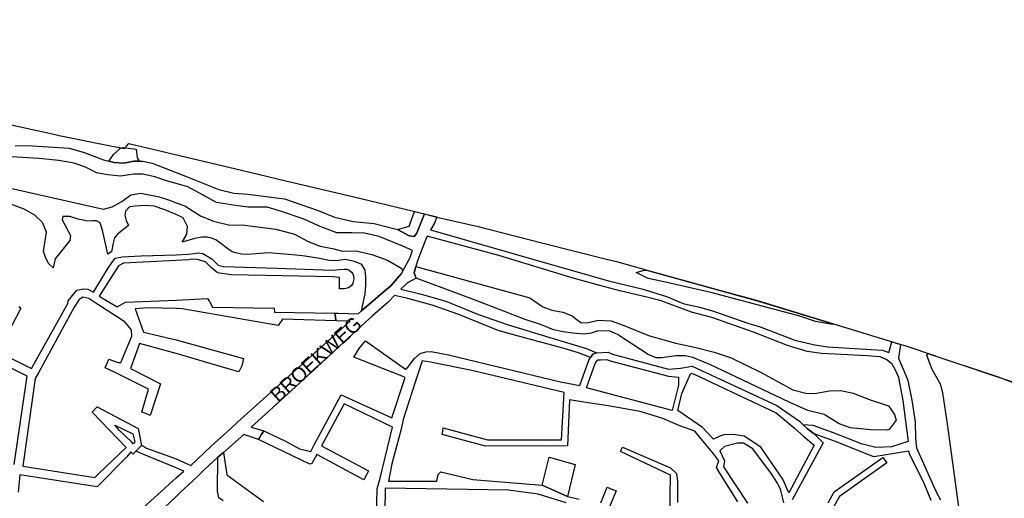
# Model space of a CAD drawing. Header units: metres. Extents: x 89872 to 99175, y 455036 to 468911.
# Tile 140 of 196: x 94893 to 95569, y 466317 to 466645. Entities that reach past the tile are written whole.
import ezdxf
from ezdxf.enums import TextEntityAlignment as Align

# ---------------------------------------------------------------- set-up
doc = ezdxf.new("R2010")
doc.units = ezdxf.units.M
doc.layers.add('Gemeentegrenzen', color=7, linetype='KG-GEMEENTE')
doc.layers.add('Straatnamen', color=7, linetype='Continuous')
doc.layers.add('Waterdeel', color=7, linetype='Continuous', true_color=0x00aaff)
doc.layers.add('Wegdeel', color=7, linetype='Continuous', true_color=0x9a9a9a)
doc.linetypes.add('KG-GEMEENTE', pattern='A,1,-2.25,[5,NLCS.SHX,S=1,R=0,X=0,Y=0],-2.25', length=5.5)

msp = doc.modelspace()

# ---------------------------------------------------------------- linework, layer by layer
at = {"layer": 'Gemeentegrenzen', "flags": 128}
msp.add_lwpolyline([(91985.81, 461811.85), (91972.57, 462039.53), (91971.6, 462056.3), (91967.49, 462128.63), (91962.83, 462210.97), (91960.34, 462254.93), (91958.38, 462287.72), (91957.54, 462303.5), (91953.25, 462376.82), (91949.07, 462450.57), (91945.57, 462510.65), (91945.53, 462511.41), (91944.05, 462536.8), (91939.65, 462613.05), (91939.1, 462623.35), (91938.57, 462631.45), (91938.23, 462636.98), (91937.67, 462642.89), (91936.85, 462652.09), (91936.52, 462654.38), (91935.98, 462657.99), (91935.33, 462663.56), (91934.45, 462669.41), (91933.8, 462674.81), (91933.05, 462679.59), (91932.12, 462684.85), (91931.02, 462690.8), (91930.09, 462696.64), (91928.92, 462701.54), (91927.67, 462706.73), (91926.53, 462711.8), (91925.24, 462717.4), (91923.73, 462722.43), (91922.33, 462727.7), (91920.92, 462732.71), (91919.31, 462738.23), (91915.52, 462749.56), (91913.84, 462754.96), (91910.59, 462763.16), (91900, 462756.63), (91894.27, 462753.1), (91893.41, 462752.56), (91893.08, 462752.35), (91884, 462746.62), (91876.06, 462741.71), (91871.9, 462739.14), (91859.4, 462731.41), (91857.07, 462730.38), (91854.17, 462729.67), (91840.7, 462727.72), (91801.69, 462720.65), (91743.12, 462709.89), (91742.28, 462716.24), (91723.98, 462713.51), (91721.47, 462713.14), (91720.03, 462712.92), (91719.53, 462715.26), (91717.01, 462726.9), (91710.31, 462748.15), (91708.08, 462760.41), (91708.41, 462802.88), (91701.05, 462801.8), (91700.15, 462801.67), (91694.18, 462809.59), (91686.69, 462814.41), (91673.3, 462814.88), (91656.6, 462811.35), (91643.73, 462809.01), (91625.38, 462808.56), (91618.79, 462800.58), (91616.38, 462798.02), (91547.8, 462797.16), (91535.89, 462797.01), (91533.97, 462796.98), (91532.91, 462796.98), (91492.23, 462796.74), (91467.4, 462766.42), (91427.24, 462713.3), (91393.47, 462668.65), (91384.92, 462657.34), (91345.12, 462601.61), (91322.75, 462570.28), (91311.3, 462554.1), (91298.16, 462535.1), (91240.59, 462451.23), (91199.39, 462390.97), (91179.79, 462362.29), (91160.33, 462333.57), (91116.85, 462270.02), (91100.95, 462246.71), (91075.23, 462209.11), (91051.88, 462174.92), (91033.16, 462147.46), (91019.52, 462127.52), (90993.15, 462089.17), (90959.24, 462039.53), (90924.92, 461989.3), (90854.66, 461891.45), (90848.48, 461882.28), (90843.78, 461875.03), (90834.61, 461861.6), (90817.06, 461835.96), (90811.97, 461836.6), (90802.84, 461837.74), (90801.07, 461837.96), (90760.92, 461842.97), (90699.32, 461850.65), (90696.92, 461850.95), (90695.83, 461851.08), (90678.28, 461853.27), (90675.91, 461853.57), (90672.92, 461853.94), (90670.47, 461854.25), (90666.84, 461854.7), (90664.35, 461855.01), (90664.01, 461855.05), (90609.06, 461861.91), (90479.28, 461799.79), (90472.29, 461804.82), (90462.06, 461812.15), (90453.36, 461818.46), (90438.82, 461828.9), (90419.02, 461844.35), (90421.38, 461847.24), (90429.77, 461949.31), (90429.54, 461950.1), (90406.8, 462028.72), (90405.32, 462036.59), (90404.76, 462039.53), (90393.73, 462098.21), (90392.3, 462105.79), (90384.04, 462159.12), (90392.42, 462305.56), (90391.99, 462305.98), (90370.47, 462327.07), (90399.99, 462360.63), (90422.7, 462386.62), (90434.72, 462401.41), (90436.55, 462403.6), (90435.45, 462404.75), (90419.84, 462421.08), (90403.64, 462438.52), (90393.79, 462449.24), (90393.71, 462449.33), (90386.15, 462467.2), (90374.47, 462495.6), (90363.46, 462525.49), (90355.96, 462545.83), (90348.73, 462563.94), (90333.81, 462601.31), (90333.12, 462603.04), (90318.97, 462638.48), (90318.87, 462638.7), (90313.58, 462651.96), (90281.92, 462735.54), (90267.14, 462773.68), (90265.29, 462797.2), (90265.01, 462800.73), (90264.77, 462803.83), (90264.66, 462805.22), (90240.77, 462869.48), (90208.47, 462948.15), (90171.15, 463039.41), (90171.1, 463039.53), (90162.16, 463061.39), (90153.37, 463082.88), (90133.53, 463130.56), (90133.48, 463130.7), (90126.29, 463147.97), (90105.85, 463197.09), (90105.84, 463197.12), (90102.3, 463205.62), (90099.75, 463211.73), (90114.01, 463299.45), (90115.39, 463307.17), (90116.59, 463313.87), (90117.35, 463318.08), (90126.99, 463371.94), (90167.36, 463420.21), (90209.48, 463471.04), (90213.6, 463476.02), (90245.14, 463510.53), (90303.59, 463572.17), (90304.37, 463573), (90450.55, 463727.19), (90461.14, 463738.35), (90463.31, 463740.64), (90464.72, 463742.71), (90536.27, 463847.55), (90538.65, 463851.04), (90562.43, 463885.88), (90582.05, 463914.68), (90599.47, 463940.24), (90600.86, 463942.28), (90601.04, 463942.55), (90640.85, 464000.98), (90667.03, 464039.53), (90691.97, 464076.25), (90692.05, 464076.37), (90694.18, 464079.51), (90701.12, 464089.5), (90701.18, 464089.58), (90702.2, 464091.09), (90703.4, 464092.85), (90714.67, 464109.44), (90725.77, 464125.78), (90726.72, 464127.19), (90740.2, 464147.04), (90762.73, 464180.92), (90765.08, 464184.57), (90771, 464193.76), (90771.42, 464193.23), (90806.89, 464250.06), (90799.19, 464267.98), (90793.58, 464280.07), (90804.61, 464284.92), (90803.81, 464286.83), (90821.67, 464318.03), (90833.48, 464340.07), (90842.17, 464363.91), (90849.47, 464388.53), (90850.9, 464396.71), (90858.13, 464437.99), (90858.63, 464440.87), (90862.59, 464497.94), (90866.13, 464525.28), (90871.25, 464551.16), (90878.53, 464576.98), (90885.23, 464600.76), (90894.69, 464624.16), (90916.23, 464670.78), (90923.29, 464685), (90927.38, 464693.22), (90938.43, 464709.97), (90941.09, 464714), (90957.05, 464733.72), (90973.35, 464753.19), (90989.85, 464772.53), (91044.92, 464827.73), (91063.03, 464849.21), (91079.63, 464871.08), (91092.42, 464893.28), (91103.51, 464916.81), (91112.67, 464940.33), (91120.29, 464963.85), (91127, 464987.97), (91139, 465039.53), (91144.01, 465061.06), (91152.55, 465098.5), (91157.84, 465121.7), (91161.11, 465136.01), (91167.76, 465165.19), (91172.72, 465186.93), (91274.16, 465169.82), (91278.87, 465168.92), (91306.94, 465164.19), (91332.25, 465159.92), (91370.23, 465153.71), (91556.5, 465122.29), (91557.9, 465122.05), (91558.32, 465121.98), (91871.9, 465069.08), (91922.03, 465060.62), (92028.58, 465042.86), (92029.05, 465042.78), (92039.59, 465041.01), (92042.01, 465042.88), (92058.73, 465054.97), (92061.16, 465057.23), (92072.53, 465074.55), (92088.56, 465098.55), (92080.97, 465168.59), (92067.81, 465290.11), (92105.28, 465350.83), (92113.42, 465364.09), (92113.85, 465364.8), (92156.87, 465434.93), (92230.87, 465530.04), (92308.96, 465565.35), (92325.03, 465572.62), (92358.36, 465534.34), (92375.52, 465545.73), (92376.91, 465547.36), (92384.66, 465556.46), (92397.29, 465571.45), (92416.04, 465593.91), (92432.88, 465613.69), (92464.88, 465651.21), (92497.86, 465688.87), (92505.83, 465697.44), (92511.57, 465704.12), (92521.66, 465716.37), (92529.98, 465726.8), (92537.61, 465736.36), (92552.63, 465755.02), (92556.4, 465759.68), (92562.83, 465767.63), (92569.99, 465776.31), (92574, 465780.59), (92577.23, 465784.05), (92588.96, 465795.43), (92608.34, 465813.96), (92622.92, 465827.43), (92631.95, 465835.5), (92640.36, 465842.9), (92646.72, 465848.4), (92649.67, 465851.09), (92655.38, 465856.57), (92659.68, 465860.77), (92669.91, 465871.24), (92675.75, 465876.86), (92679.79, 465880.73), (92688.17, 465888.52), (92695.01, 465895.69), (92697.26, 465898.27), (92704.75, 465907.62), (92710.44, 465915.75), (92715.48, 465923.91), (92725.57, 465940.5), (92746.28, 465971.18), (92753.8, 465982.23), (92759.43, 465990.23), (92765.7, 465998.94), (92769.21, 466003.16), (92773.77, 466008.49), (92780.83, 466016.17), (92794.83, 466030.97), (92802.6, 466039.51), (92802.62, 466039.53), (92809.88, 466047.53), (92816.37, 466054.82), (92821.82, 466061.33), (92828.63, 466069.34), (92835.92, 466079.06), (92842.64, 466088.4), (92855.4, 466105.33), (92855.72, 466105.42), (92856.2, 466105.49), (92856.58, 466105.48), (92857, 466105.46), (92857.27, 466105.4), (92857.62, 466105.29), (92857.92, 466105.17), (92858.19, 466105.04), (92858.49, 466104.84), (92859.04, 466104.43), (92861.97, 466101.77), (92865.72, 466098.37), (92920.24, 466048.9), (92924.01, 466045.52), (92930.57, 466039.62), (92998.61, 466101.64), (93005.84, 466108.13), (93007.72, 466106.77), (93009.32, 466105.61), (93030.87, 466090.03), (93065.85, 466064.82), (93100.67, 466039.53), (93102.63, 466038.11), (93109.36, 466033.25), (93110.1, 466034.21), (93306.23, 465895.87), (93359.76, 465857.43), (93435.05, 465802.05), (93442.08, 465801.87), (93443.29, 465801.85), (93453.92, 465801.63), (93457.86, 465939.66), (93469.43, 465939.2), (93472.19, 465939.09), (93475.38, 465938.96), (93481.54, 465938.72), (93483.27, 465938.65), (93484.14, 465938.62), (93485.57, 465938.11), (93486.41, 465937.57), (93494.85, 465922.09), (93504.14, 465904.63), (93508.62, 465897.95), (93513.13, 465894.34), (93520.95, 465889.78), (93530.99, 465883.82), (93532.52, 465882.69), (93535.59, 465878.57), (93538.2, 465872.98), (93542.8, 465865.6), (93545.32, 465862.19), (93550.73, 465857.44), (93558, 465851.82), (93581.85, 465842.2), (93589.8, 465836.36), (93596, 465832.33), (93604.61, 465824.42), (93611.17, 465817.58), (93626.64, 465799), (93639.91, 465783.23), (93651.14, 465769.83), (93670.29, 465745.71), (93684.46, 465727.85), (93694.85, 465714.77), (93712.32, 465692.69), (93728.2, 465671.99), (93747.98, 465645.79), (93761.04, 465629.12), (93766.29, 465628.08), (93771.39, 465626.55), (93776.82, 465625.79), (93788.1, 465624.27), (93792.4, 465621.55), (93838.86, 465642.65), (93852.5, 465660.67), (93871.9, 465686.31), (93875.58, 465691.17), (93878.32, 465694.79), (93890.16, 465710.98), (93902.12, 465728.33), (93905.89, 465733.99), (93919.17, 465753.96), (93935.19, 465778.88), (93943.9, 465792.43), (93948.65, 465800.04), (93970.06, 465836.53), (93970.54, 465837.4), (93971.35, 465838.89), (93989.07, 465871.24), (93993.85, 465879.98), (94010.83, 465914.78), (94036.3, 465967.7), (94036.96, 465969.06), (94053.84, 466007.74), (94056.01, 466013.14), (94057.82, 466017.96), (94065.93, 466039.53), (94071.93, 466055.52), (94073.83, 466060.66), (94078.67, 466074.57), (94085.46, 466094.06), (94093.55, 466118.42), (94094.92, 466122.53), (94102.3, 466146.15), (94103.67, 466150.8), (94110.42, 466174.94), (94113.71, 466186.71), (94121.68, 466216.88), (94125.59, 466232.1), (94127.77, 466240.59), (94137.96, 466288.64), (94144.53, 466331.52), (94144.93, 466334.98), (94145.41, 466339.09), (94145.82, 466342.66), (94151.42, 466390.75), (94153.23, 466390.7), (94157.6, 466460.9), (94159.9, 466526.21), (94159.35, 466560.42), (94158.49, 466578.41), (94170.96, 466578.54), (94209.06, 466578.94), (94214.84, 466579), (94215.89, 466579.01), (94219.52, 466579.05), (94240.71, 466579.18), (94241.51, 466579.18), (94263.35, 466579.32), (94263.77, 466579.32), (94282.32, 466579.43), (94323.27, 466579.65), (94379.32, 466580.31), (94401.36, 466585.53), (94402.65, 466586.01), (94419.81, 466593.87), (94424.57, 466597.31), (94434.77, 466604.54), (94443.71, 466610.91), (94446.73, 466613.07), (94447.21, 466613.41), (94452.88, 466617.46), (94455.64, 466618.85), (94468.76, 466625.48), (94489.19, 466633.87), (94509.41, 466639.35), (94528.78, 466642.95), (94558.66, 466645.13), (94568.59, 466644.46), (94591.46, 466642.45), (94597.53, 466641.07), (94607.95, 466639.18), (94627.5, 466635), (94700, 466615.5), (94735, 466606.5), (94916, 466566.5), (94919.73, 466565.74), (94955, 466558.5), (94960.94, 466557.34), (94964.2, 466556.71), (94965.83, 466558.34), (94967.61, 466560.24), (95049.67, 466540.64), (95076.19, 466534.31), (95121, 466523.72), (95162.95, 466513.62), (95181.07, 466509.25), (95206.54, 466503.31), (95252.02, 466491.75), (95295.53, 466480.7), (95302.45, 466479.13), (95324.97, 466472.76), (95370.65, 466460.17), (95399.23, 466452.31), (95479.68, 466427.72), (95495.6, 466422.85), (95497.02, 466422.44), (95500.31, 466421.48), (95521.54, 466414.36), (95521.72, 466414.3), (95578.37, 466395.31), (95578.38, 466395.16), (95578.82, 466390.43), (95579.2, 466386.47), (95579.25, 466385.66), (95579.74, 466378.15), (95579.76, 466373.01), (95579.77, 466370.42), (95579.73, 466368.56), (95579.7, 466366.73), (95579.55, 466358.34), (95579.25, 466356.16), (95579.19, 466355.76), (95578.88, 466353.52), (95578.85, 466353.31), (95576.38, 466342.92), (95574.98, 466330.93), (95574.45, 466318.83), (95574.73, 466296.11), (95575.17, 466266.8), (95575.16, 466263.45), (95574.33, 466256.64), (95572.45, 466246.32), (95570.27, 466235.69), (95567.02, 466224.62), (95557.98, 466194.3), (95552.98, 466177.27), (95549.34, 466166.34), (95547.1, 466160.72), (95545.34, 466154.12), (95542, 466138.28), (95539.78, 466125.62), (95539.36, 466123.58), (95537.12, 466114.76), (95535.79, 466105.96), (95534.78, 466098.22), (95534.13, 466088.41), (95533.79, 466082.76), (95533.54, 466078.91), (95530.66, 466058.4), (95529.12, 466043.77), (95528.98, 466039.53), (95528.97, 466039.12), (95530.32, 466010.37), (95530.62, 466007.24), (95531.17, 466003.97), (95531.78, 466000.6), (95540.13, 465977.94), (95544.77, 465965.04), (95546.23, 465960.02), (95549.07, 465951.74), (95550.04, 465947.53), (95550.97, 465942.66), (95552.42, 465934.03), (95552.68, 465931.95), (95553.53, 465925.61), (95554.12, 465921.5), (95556.73, 465908.18), (95558.94, 465897.06), (95560.33, 465890.16), (95561.4, 465883.69), (95562.18, 465878.87), (95562.57, 465875.79), (95562.89, 465866.79), (95563.3, 465854.63), (95563.55, 465848.28), (95563.55, 465843.26), (95563.6, 465835.56), (95563.61, 465832.46), (95563.31, 465827.46), (95562.96, 465822.22), (95562.3, 465816.61), (95561.77, 465812.67), (95560.32, 465803.53), (95559.52, 465798.89), (95558.78, 465795.56), (95553.78, 465772.56), (95551.91, 465764.15), (95550.5, 465757.21), (95548.74, 465750.32), (95547.3, 465744.37), (95546.46, 465740.94), (95543.92, 465732.87), (95540.23, 465722.02), (95539.71, 465720.56), (95539.09, 465716.02), (95538.47, 465711.26), (95536.77, 465702.24), (95527.92, 465670.67), (95527.84, 465668.95), (95527.7, 465667.03), (95528.82, 465658.18), (95531.91, 465635.75), (95537.16, 465601.96), (95537.52, 465600), (95537.96, 465597.87), (95540.35, 465589.87), (95543.94, 465578.1), (95546.47, 465570.53), (95553.13, 465554.75), (95567.64, 465520.24), (95573.21, 465505.84), (95574.45, 465501.86), (95575.55, 465498.07), (95576.32, 465494.08), (95576.62, 465490.2), (95576.79, 465485.95), (95576.96, 465481.99), (95576.94, 465478.22), (95576.51, 465474.48), (95576.09, 465472.29), (95575.37, 465469.6), (95574.08, 465465.33), (95572.6, 465461.08), (95571.42, 465458.18), (95570.11, 465455.28), (95568.34, 465451.92), (95565.89, 465448.07), (95565.58, 465447.53), (95562.52, 465440.39), (95559.07, 465433.06), (95540.84, 465399.48), (95523.65, 465368.23), (95516.81, 465356.01), (95511.85, 465347.89), (95492.52, 465317.33), (95486.36, 465307.5), (95480.59, 465297.94), (95479.77, 465296.75), (95477.89, 465294.01), (95477.47, 465293.39), (95474.71, 465289.14), (95468.37, 465278.85), (95458.8, 465263.96), (95447.6, 465249.33), (95444.94, 465246.39), (95423.24, 465225.43), (95398.04, 465200.76), (95373.2, 465175.41), (95363.98, 465165), (95359.15, 465158.83), (95346.67, 465140.48), (95339.62, 465123.09), (95339.26, 465121.58), (95339.18, 465121.24), (95334.55, 465081.47), (95341.66, 465053.51), (95345.02, 465039.53), (95348.03, 465026.98), (95349.31, 465022.05), (95356.2, 465000), (95365.4, 464970.54), (95381.79, 464806.72), (95385.02, 464770.86), (95387.49, 464748.32), (95390.41, 464718.29), (95392.34, 464697.86), (95394.99, 464671.19), (95397.14, 464648.62), (95399.53, 464624.71), (95401.63, 464602.45), (95403.59, 464583.03), (95405.53, 464565.38), (95408.42, 464541.95), (95402.27, 464514.29), (95399.71, 464506.14), (95396, 464495.22), (95392.73, 464487.76), (95388.49, 464478.32), (95384.48, 464470.56), (95376.24, 464454.26), (95370.72, 464442.66), (95365.78, 464430.78), (95358.53, 464412.74), (95352.49, 464396.26), (95346.71, 464379.44), (95342.53, 464364.85), (95337.15, 464344.05), (95332.52, 464321.23), (95329.92, 464306.43), (95328.5, 464296.12), (95326.71, 464282.12), (95326, 464271.02), (95324.59, 464249.71), (95320.1, 464176.63), (95318.9, 464159.43), (95318.29, 464150), (95317.32, 464135.22), (95315.89, 464119.26), (95314.25, 464108.78), (95312.59, 464099.71), (95310.39, 464089.6), (95308.2, 464079.59), (95303.92, 464039.53), (95303.57, 464036.29), (95301.26, 464026.09), (95299.28, 464017.67), (95299.7, 464009.14), (95300.39, 464004.82), (95300.41, 464004.65), (95301.12, 464001.68), (95302.34, 463997.54), (95304.62, 463991.84), (95307.55, 463986.46), (95310.75, 463981.69), (95314.99, 463977.11), (95320.94, 463971.02), (95331.81, 463960.54), (95359.48, 463931.58), (95381.27, 463908.82), (95403.65, 463884.27), (95431.79, 463853.53), (95455.46, 463827.96), (95466.68, 463815.34), (95502.46, 463776.61), (95532.68, 463744.19), (95547.03, 463729.25), (95563.9, 463711.87), (95579.55, 463695.82), (95589.54, 463685.3), (95600.69, 463673.67), (95610.21, 463663.67), (95617.15, 463656.6), (95628.25, 463643.69), (95639.94, 463629.57), (95649.37, 463617.44), (95657.97, 463605.63), (95666.29, 463594.26), (95674.77, 463581.25), (95681.69, 463570.07), (95689.15, 463556.53), (95695.8, 463543.74), (95701.56, 463532.04), (95707.3, 463519.64), (95712.61, 463507.25), (95717.22, 463494.89), (95721.94, 463481.96), (95726.25, 463469.18), (95729.73, 463456.86), (95733.65, 463443.47), (95736.72, 463431.45), (95739.62, 463418.44), (95745.12, 463383.87), (95747.24, 463369.95), (95749.45, 463354.91), (95750.98, 463338.88), (95752.46, 463322.34), (95754.03, 463308.55), (95756.14, 463293.1), (95758.26, 463276.49), (95760.29, 463260.4), (95762.38, 463245.18), (95764.92, 463229.99), (95767.11, 463215.76), (95769.04, 463205.23), (95771.78, 463190.86), (95774.47, 463176.59), (95777.4, 463162.1), (95779.82, 463148.83), (95783.17, 463133.08), (95785.7, 463120.22), (95789.51, 463102.67), (95800.23, 463039.53), (95801.15, 463034.11), (95808.28, 462989.38), (95816.21, 462948.6), (95822.09, 462914.33), (95830.21, 462870.66), (95840.79, 462822.54), (95848.68, 462791.26), (95856.28, 462759.18), (95863, 462728.44), (95868.03, 462705.46), (95871.9, 462690.57), (95880.9, 462655.94), (95891.2, 462609.73), (95902.59, 462560.92), (95903.74, 462555.46), (95913.19, 462510.87), (95919.28, 462490.65), (95920.63, 462486.29), (95909.41, 462481.41), (95909.91, 462479.61), (95909.27, 462479.33), (95905.81, 462477.83), (95905.48, 462478.58), (95900.36, 462476.31), (95871.9, 462463.72), (95867.59, 462461.81), (95857.03, 462457.14), (95848.4, 462453.32), (95846.91, 462452.66), (95834.55, 462447.19), (95826.84, 462443.75), (95826.33, 462443.52), (95823.48, 462442.25), (95819.82, 462440.62), (95806.01, 462434.47), (95783.17, 462424.31), (95760.34, 462414.13), (95714.69, 462393.78), (95690.96, 462383.13), (95662.53, 462370.21), (95633.33, 462356.49), (95602.21, 462341.3), (95578.89, 462329.38), (95575.85, 462327.82), (95554.1, 462316.19), (95541.15, 462309.03), (95526.13, 462300.53), (95513.34, 462293.09), (95496.4, 462282.98), (95481.94, 462274.11), (95466.47, 462264.26), (95454.63, 462256.1), (95434.43, 462241.75), (95416.45, 462228.55), (95394.75, 462212.05), (95389.26, 462207.73), (95370.73, 462193.15), (95368.87, 462191.67), (95369.48, 462190.88), (95369.09, 462190.56), (95368.1, 462191.76), (95366.98, 462190.84), (95366.65, 462191.24), (95365.99, 462192.05), (95347.74, 462177.1), (95335.45, 462166.79), (95305.84, 462140.56), (95277.11, 462113.55), (95261.47, 462100.73), (95241.53, 462081.98), (95228.52, 462069.75), (95221.58, 462063.22), (95203.07, 462043.03), (95199.88, 462039.53), (95175.71, 462013.01), (95154.67, 461988.39), (95142.48, 461973.61), (95126.8, 461954.23), (95111.13, 461934.85), (95101.93, 461923.06), (95084.08, 461899.01), (95065.19, 461871.33), (95044.83, 461840.97), (95034.77, 461826.04), (95016.41, 461798.16), (94997.39, 461770.54), (94998.3, 461770.04), (95003.14, 461767.38), (95034.37, 461750.23), (95077.96, 461726.07), (95081.36, 461723.94), (95167.44, 461678.98), (95166.77, 461678.47), (95161.23, 461673.92), (95169.8, 461669.24), (95169.06, 461668.64), (95163.22, 461663.95), (95152.82, 461655.57), (95147.19, 461650.97), (95131.9, 461638.89), (95115.93, 461626.14), (95101.08, 461614.34), (95100.03, 461613.51), (95084.11, 461600.97), (95069.83, 461589.95), (95056.22, 461579.19), (95049.96, 461574.14), (95034.42, 461561.79), (95023.08, 461553.31), (95017.31, 461548.99), (94998.51, 461534.46), (94992.09, 461528.74), (94984.51, 461522.67), (94965.78, 461505.96), (94939.61, 461483.94), (94919.01, 461467.23), (94897.04, 461449.17), (94873.46, 461429.5), (94856.43, 461415.88), (94838.21, 461401.58), (94815.01, 461383.45), (94795.62, 461367.85), (94790.33, 461363.12), (94770.87, 461346.88), (94754.13, 461331.97), (94722.31, 461304.51), (94682.92, 461272.33), (94656.54, 461251.2), (94640.69, 461238.37), (94616.64, 461218.49), (94589.37, 461197.16), (94574.19, 461185.52), (94552.62, 461168.48), (94547.32, 461164.27), (94518.9, 461141.12), (94505.3, 461130.77), (94495.14, 461123.18), (94480.84, 461111.32), (94472.12, 461103.84), (94456.75, 461090.7), (94443.65, 461079.53), (94438.38, 461074.7), (94435.1, 461071.26), (94432.67, 461068.63), (94426.74, 461061.67), (94423.24, 461058.7), (94418.9, 461055.33), (94410.89, 461051.13), (94406.71, 461048.42), (94404.43, 461046.56), (94395.45, 461039.53), (94390.62, 461035.75), (94363.61, 461014.68), (94333.22, 460990.56), (94311.5, 460973.29), (94296.62, 460961.2), (94279.16, 460946.76), (94256.08, 460927.62), (94237.84, 460912.89), (94228.8, 460905.45), (94208.07, 460887.46), (94191.68, 460873.78), (94173.6, 460858.78), (94158.61, 460846.77), (94141.13, 460832.84), (94123.98, 460819.3), (94110.48, 460808.98), (94093.38, 460795.66), (94085.02, 460788.88), (94076.97, 460782.08), (94064.25, 460771.51), (94048.28, 460757.82), (94033.55, 460746.49), (94016.61, 460733.42), (93999.95, 460719.99), (93973.59, 460699.28), (93972.51, 460698.4), (93969.13, 460695.67), (93969.06, 460695.62), (93936.44, 460669.08), (93937.4, 460667.46), (93881.86, 460622.62), (93877.48, 460619.09), (93871.9, 460614.58), (93849.36, 460596.39), (93844.03, 460592.08), (93822.59, 460574.78), (93822, 460574.28), (93780.04, 460537.93), (93773.53, 460532.43), (93747.56, 460509.6), (93701.46, 460469.06), (93661.61, 460434.02), (93557.94, 460380.06), (93475.78, 460337.73), (93428.58, 460312.93), (93393.7, 460292.89), (93386.88, 460286.74), (93366.1, 460267.64), (93329.61, 460233.85), (93295.16, 460201.73), (93249.43, 460159.19), (93201.19, 460114.23), (93156.33, 460072.2), (93121.09, 460039.53), (93110.85, 460030.04), (93077.29, 459999.15), (93042.01, 459967.24), (93015.14, 459942.77), (93012.55, 459940.42), (92988.16, 459918.01), (92963.08, 459895.19), (92946.15, 459881.13), (92782.13, 459730.55), (92702.35, 459657.95), (92657.84, 459618.97), (92635.21, 459597.77), (92385.94, 459364.34), (92380.03, 459374.16), (92339.89, 459440.92), (92348.47, 459531.52), (92356.69, 459618.32), (92356.7, 459618.4), (92345.49, 459732.65), (92343.41, 459753.78), (92343.42, 459753.93), (92344.95, 459799.96), (92347.14, 459866.13), (92347.45, 459866.32), (92390.27, 459893), (92305.29, 460039.53), (92299.44, 460049.62), (92296.84, 460054.11), (92204.91, 460208.88), (92204.74, 460209.17), (92203.57, 460211.12), (92203.11, 460211.9), (92202.04, 460213.69), (92074.83, 460426.49), (92068.94, 460436.46), (92022.86, 460411.71), (91987.38, 460473), (91980.24, 460485.33), (91965.51, 460472.78), (91965.41, 460472.65), (91961.16, 460467.16), (91956.5, 460461.14), (91956.36, 460460.96), (91948.56, 460451.25), (91953.2, 460437.7), (91953.84, 460435.8), (91956.76, 460427.29), (91957.73, 460424.45), (91956.75, 460422.95), (91939.1, 460395.78), (91938.87, 460395.41), (91919.58, 460364.85), (91948.83, 460302.52), (91948.45, 460302.16), (91908.63, 460265.19), (91871.9, 460231.08), (91863.71, 460223.48), (91829.97, 460279.74), (91829.67, 460280.23), (91824.63, 460288.64), (91824.61, 460288.68), (91824.4, 460289.03), (91816.79, 460301.72), (91819.64, 460305.48), (91829.93, 460321.17), (91840.6, 460338.46), (91845.85, 460348.55), (91856.88, 460373.76), (91871.66, 460405.5), (91871.9, 460405.98), (91891.75, 460446.44), (91905.99, 460473.46), (91918.5, 460493.59), (91929.18, 460509.93), (91940.22, 460529), (91946.76, 460540.9), (91957.89, 460561.15), (91970.98, 460586.91), (91984.68, 460613.63), (91992.01, 460627.85), (92013.25, 460661.97), (92030.97, 460684.81), (92049.21, 460710.73), (92062.29, 460727.44), (92078, 460757.65), (92087.66, 460777.01), (92094.36, 460790.92), (92097.57, 460800.37), (92103.1, 460814.82), (92109.13, 460832.66), (92119.53, 460865.73), (92126.14, 460896.84), (92127.49, 460905.43), (92129.76, 460914.39), (92135.36, 460943.2), (92138.27, 460952.72), (92138.66, 460953.98), (92144.24, 460972.64), (92149.57, 460992.54), (92152.6, 461007.14), (92152.85, 461008.6), (92153.66, 461013.38), (92154.53, 461022.02), (92155.2, 461033.98), (92155.35, 461039.53), (92155.37, 461040.14), (92155.18, 461046.41), (92153.51, 461061.42), (92153.05, 461064.92), (92148.5, 461088.24), (92145.82, 461096.61), (92144.56, 461099.71), (92141.5, 461106.31), (92139.14, 461111.06), (92132.03, 461124.88), (92109.74, 461163.87), (92092.42, 461195.41), (92092.34, 461195.54), (92083.07, 461212.42), (92058.11, 461258.26), (92044.3, 461284.17), (92033.78, 461306.12), (92029.8, 461315.54), (92025.18, 461327.02), (92022.62, 461334.88), (92020.9, 461340.66), (92018.29, 461349.73), (92016.77, 461356.21), (92014.96, 461364.94), (92013.81, 461370.99), (92013.14, 461376.04), (92011.98, 461385.86), (92009.83, 461406.51), (92009.04, 461414.38), (92008.45, 461422), (92008.08, 461428.85), (92006.61, 461452.41), (92005.98, 461462.23), (92005.07, 461481.07), (92002.65, 461522.01), (92001.21, 461544.76), (91999.79, 461569.43), (91996.21, 461634.32), (91993.76, 461676.13), (91993.28, 461684.3), (91985.81, 461811.85)], close=True, dxfattribs=at)
at = {"layer": 'Waterdeel', "lineweight": -3}
for p, q in [((94961.7, 466556.87), (94963.31, 466557.39)), ((94963.31, 466557.39), (94972.47, 466556.17)), ((94953.66, 466547.99), (94956.87, 466552.66)), ((94956.87, 466552.66), (94961.7, 466556.87)), ((94972.47, 466556.17), (94973.28, 466550.31)), ((94973.28, 466550.31), (94974.49, 466547.97)), ((94957.35, 466547.03), (94953.66, 466547.99)), ((94964.11, 466546.57), (94957.35, 466547.03)), ((94970.87, 466547.97), (94964.11, 466546.57)), ((94974.49, 466547.97), (94970.87, 466547.97)), ((94884.19, 466529.9), (94950.16, 466515.19)), ((94962.71, 466520.34), (94968.98, 466525.03)), ((94968.98, 466525.03), (94975.74, 466525.96)), ((94975.74, 466525.96), (94988.29, 466523.62)), ((94988.29, 466523.62), (94995.53, 466521.28)), ((94895.62, 466515.19), (94881.71, 466520.35)), ((94950.16, 466515.19), (94955.95, 466516.6)), ((94955.95, 466516.6), (94962.71, 466520.34)), ((94968.02, 466516.6), (94965.12, 466513.79)), ((94971.88, 466517.07), (94968.02, 466516.6)), ((94978.64, 466517.53), (94971.88, 466517.07)), ((94984.91, 466517.07), (94978.64, 466517.53)), ((94992.15, 466514.72), (94984.91, 466517.07)), ((94995.53, 466521.28), (95000, 466519.45)), ((95000, 466519.45), (95005.94, 466517.33)), ((95005.94, 466517.33), (95016.77, 466510.41)), ((94902.86, 466510.98), (94895.62, 466515.19)), ((94908.17, 466505.83), (94902.86, 466510.98)), ((94922.16, 466510.04), (94921.68, 466507.7)), ((94926.99, 466510.04), (94922.16, 466510.04)), ((94932.78, 466508.17), (94926.99, 466510.04)), ((94965.12, 466513.79), (94964.64, 466510.98)), ((94964.64, 466510.98), (94965.6, 466507.23)), ((95000, 466511.45), (94992.15, 466514.72)), ((95004.88, 466509.13), (95000, 466511.45)), ((95016.77, 466510.41), (95025.75, 466506.82)), ((95159.96, 466503.49), (95163.78, 466513.4)), ((95163.78, 466513.4), (95170.44, 466511.81)), ((95170.44, 466511.81), (95167.31, 466503.87)), ((94911.06, 466499.27), (94908.17, 466505.83)), ((94921.68, 466507.7), (94927.47, 466496.93)), ((94939.06, 466506.76), (94932.78, 466508.17)), ((94942.89, 466507.14), (94939.06, 466506.76)), ((94945.34, 466507), (94942.89, 466507.14)), ((94947.72, 466505.68), (94945.34, 466507)), ((94949.37, 466500.72), (94947.72, 466505.68)), ((94967.37, 466503.8), (94959.76, 466498.01)), ((94965.6, 466507.23), (94967.37, 466503.8)), ((95007.79, 466503.24), (95004.88, 466509.13)), ((95007.26, 466497.86), (95007.79, 466503.24)), ((95025.75, 466506.82), (95036.85, 466504)), ((95036.85, 466504), (95045.3, 466504.26)), ((95045.3, 466504.26), (95068.55, 466501.44)), ((95152.04, 466501.19), (95159.96, 466503.49)), ((95167.31, 466503.87), (95165.48, 466499.22)), ((94909, 466485.94), (94911.06, 466499.27)), ((94927.47, 466496.93), (94926.99, 466493.65)), ((94953.08, 466484.31), (94949.37, 466500.72)), ((94959.76, 466498.01), (94957.58, 466495.43)), ((95004.17, 466492.44), (95007.26, 466497.86)), ((95068.55, 466501.44), (95081.23, 466497.86)), ((95081.23, 466497.86), (95090.74, 466492.99)), ((95159.96, 466496.83), (95152.04, 466501.19)), ((95163.4, 466496.32), (95159.96, 466496.83)), ((95165.24, 466498.62), (95163.4, 466496.32)), ((95165.48, 466499.22), (95165.24, 466498.62)), ((94926.99, 466493.65), (94916.86, 466481.01)), ((94956.45, 466490.73), (94955.59, 466485.77)), ((94957.58, 466495.43), (94956.45, 466490.73)), ((95012.81, 466494.9), (95004.17, 466492.44)), ((95017.7, 466495.96), (95012.81, 466494.9)), ((95021.34, 466495.96), (95017.7, 466495.96)), ((95024.38, 466495.23), (95021.34, 466495.96)), ((95027.16, 466494.04), (95024.38, 466495.23)), ((95030.67, 466491.52), (95027.16, 466494.04)), ((95035.43, 466487.75), (95030.67, 466491.52)), ((95090.74, 466492.99), (95098.93, 466489.66)), ((95098.93, 466489.66), (95108.18, 466487.86)), ((94910.52, 466481.55), (94909, 466485.94)), ((94955.59, 466485.77), (94953.08, 466484.31)), ((95038.41, 466485.84), (95035.43, 466487.75)), ((95040.99, 466485.11), (95038.41, 466485.84)), ((95044.96, 466484.31), (95040.99, 466485.11)), ((95048.21, 466484.02), (95044.96, 466484.31)), ((95054.92, 466484.34), (95048.21, 466484.02)), ((95063.5, 466485.05), (95054.92, 466484.34)), ((95077.23, 466483.98), (95063.5, 466485.05)), ((95086.69, 466483.06), (95077.23, 466483.98)), ((95097.27, 466481.37), (95086.69, 466483.06)), ((95108.18, 466487.86), (95114.26, 466486.33)), ((95114.26, 466486.33), (95123.5, 466486.58)), ((95123.5, 466486.58), (95134.33, 466484.02)), ((95134.33, 466484.02), (95145.17, 466480.18)), ((94912.53, 466477.64), (94910.52, 466481.55)), ((94915.49, 466474.84), (94912.53, 466477.64)), ((94916.86, 466481.01), (94915.49, 466474.84)), ((95105.15, 466479.86), (95097.27, 466481.37)), ((95109.94, 466479.69), (95105.15, 466479.86)), ((95115.99, 466480.6), (95109.94, 466479.69)), ((95122.36, 466479.09), (95115.99, 466480.6)), ((95127.6, 466477.19), (95122.36, 466479.09)), ((95129.75, 466473.14), (95127.6, 466477.19)), ((95145.17, 466480.18), (95154.94, 466474.37)), ((95130.22, 466468.61), (95129.75, 466473.14)), ((95154.77, 466470.99), (95147.48, 466462.56)), ((95155.49, 466472.32), (95154.77, 466470.99)), ((95154.94, 466474.37), (95155.49, 466472.32)), ((95163.4, 466471.41), (95164.62, 466475.69)), ((95164.9, 466467.72), (95163.4, 466471.41)), ((95164.62, 466475.69), (95242.94, 466454.31)), ((95315.97, 466471.71), (95321.57, 466473.14)), ((95324.08, 466467.41), (95315.97, 466471.71)), ((95321.57, 466473.14), (95322.91, 466473.2)), ((95322.91, 466473.2), (95400, 466452)), ((95129.75, 466456.93), (95130.22, 466462.89)), ((95130.22, 466462.89), (95130.22, 466468.61)), ((95147.48, 466462.56), (95141.98, 466457.82)), ((95204.1, 466453.11), (95164.9, 466467.72)), ((95333.91, 466465.44), (95324.08, 466467.41)), ((95367.09, 466457.82), (95333.91, 466465.44)), ((95141.98, 466457.82), (95127.2, 466445.34)), ((95127.2, 466445.34), (95129.75, 466456.93)), ((95428.35, 466441.62), (95367.09, 466457.82)), ((95239.6, 466439.29), (95204.1, 466453.11)), ((95242.94, 466454.31), (95251.76, 466448.11)), ((95400, 466452), (95450.87, 466436.48)), ((95251.76, 466448.11), (95257.95, 466445.73)), ((95257.95, 466445.73), (95265.58, 466444.29)), ((95265.58, 466444.29), (95272.01, 466441.91)), ((95250.09, 466435.95), (95239.6, 466439.29)), ((95259.14, 466432.38), (95250.09, 466435.95)), ((95272.01, 466441.91), (95276.54, 466438.22)), ((95276.54, 466438.22), (95278.44, 466437.03)), ((95278.44, 466437.03), (95283.21, 466437.27)), ((95283.21, 466437.27), (95289.88, 466438.93)), ((95289.88, 466438.93), (95298.7, 466438.46)), ((95298.7, 466438.46), (95307.04, 466435.36)), ((95307.04, 466435.36), (95325.15, 466428.21)), ((95438.98, 466437.97), (95428.35, 466441.62)), ((95450.71, 466435.84), (95438.98, 466437.97)), ((95450.87, 466436.48), (95450.71, 466435.84)), ((95265.81, 466430.95), (95259.14, 466432.38)), ((95272.49, 466429.99), (95265.81, 466430.95)), ((95280.11, 466429.4), (95272.49, 466429.99)), ((95284.88, 466429.88), (95280.11, 466429.4)), ((95289.17, 466431.31), (95284.88, 466429.88)), ((95297.27, 466431.54), (95289.17, 466431.31)), ((95302.99, 466429.16), (95297.27, 466431.54)), ((95324.2, 466415.34), (95302.99, 466429.16)), ((95325.15, 466428.21), (95343.02, 466423.2)), ((95343.02, 466423.2), (95355.89, 466420.34)), ((95329.68, 466412.95), (95324.2, 466415.34)), ((95355.89, 466420.34), (95369.47, 466417.01)), ((95369.47, 466417.01), (95381.15, 466412.95)), ((95333.49, 466412.95), (95329.68, 466412.95)), ((95343.02, 466414.38), (95333.49, 466412.95)), ((95349.46, 466414.38), (95343.02, 466414.38)), ((95354.7, 466413.19), (95349.46, 466414.38)), ((95366.55, 466408.58), (95354.7, 466413.19)), ((95420.94, 466382.68), (95366.55, 466408.58)), ((95381.15, 466412.95), (95401.64, 466402.94)), ((95401.64, 466402.94), (95423.57, 466391.03)), ((95423.57, 466391.03), (95432.38, 466388.88)), ((95432.38, 466388.88), (95438.34, 466388.64)), ((95438.34, 466388.64), (95448.59, 466390.31)), ((95448.59, 466390.31), (95456.45, 466390.55)), ((95456.45, 466390.55), (95464.79, 466388.88)), ((95464.79, 466388.88), (95477.18, 466383.88)), ((95433.81, 466376.96), (95420.94, 466382.68)), ((95477.18, 466383.88), (95485.16, 466381.46)), ((95485.16, 466381.46), (95489.09, 466380.1)), ((95445.01, 466374.1), (95433.81, 466376.96)), ((95489.09, 466380.1), (95493.27, 466374.2)), ((95455.26, 466367.67), (95445.01, 466374.1)), ((95463.12, 466365.04), (95455.26, 466367.67)), ((95494.38, 466370.27), (95489.57, 466363.85)), ((95493.27, 466374.2), (95494.38, 466370.27)), ((95476.71, 466363.61), (95463.12, 466365.04)), ((95488.38, 466363.38), (95476.71, 466363.61)), ((95489.57, 466363.85), (95488.38, 466363.38)), ((95028.72, 466344.77), (95032.46, 466348.18)), ((95032.46, 466348.18), (95034.91, 466332.75)), ((95028.47, 466321.55), (95028.72, 466344.77)), ((95034.91, 466332.75), (95059.93, 466314.4)), ((95029.19, 466317.02), (95028.47, 466321.55)), ((95032.19, 466314.87), (95029.19, 466317.02))]:
    msp.add_line(p, q, dxfattribs=at)
msp.add_lwpolyline([(95539.32, 466297.22), (95529.89, 466366.21), (95526.55, 466388.92), (95524.96, 466395.05), (95518.98, 466405.61), (95515.54, 466414.95), (95516.21, 466416.1), (95564.5, 466400), (95577.05, 466395.19)], dxfattribs=at)
at = {"layer": 'Wegdeel'}
for p, q in [((95251.43, 466325.66), (95256.1, 466344.84)), ((95256.1, 466344.84), (95274.04, 466339.8)), ((95274.04, 466339.8), (95268.63, 466317.79)), ((95268.63, 466317.79), (95251.43, 466325.66))]:
    msp.add_line(p, q, dxfattribs=at)
for points in [[(94889.49, 466558.49), (94897.65, 466558.74), (94926.61, 466556.87), (94936.74, 466554.06), (94950.11, 466548.91), (94953.66, 466547.99), (94957.35, 466547.03), (94964.11, 466546.57), (94970.87, 466547.97), (94974.49, 466547.97), (94977.14, 466547.97), (94983.41, 466546.57), (95000, 466540.27), (95006.47, 466537.82), (95029.19, 466528.6), (95039.49, 466526.04), (95049.26, 466525.27), (95074.49, 466522.14), (95097.47, 466514.2), (95108.62, 466509.7), (95121.65, 466506.57), (95135.92, 466505.28), (95152.04, 466501.19), (95159.96, 466496.83), (95163.4, 466496.32), (95165.24, 466498.62), (95165.48, 466499.22), (95167.31, 466503.87), (95170.44, 466511.81), (95178.99, 466509.77), (95177.41, 466505.55), (95174.71, 466500.97), (95228.87, 466485.42), (95272.96, 466472.66), (95297.74, 466465.75), (95319.67, 466460.51), (95336.82, 466455.26), (95348.26, 466450.26), (95359.46, 466447.87), (95368.21, 466445.28), (95392.6, 466436.82), (95401.06, 466434.22), (95424.8, 466425.11), (95437.49, 466422.18), (95447.24, 466420.56), (95477.33, 466418.74), (95484.97, 466418.28), (95489.45, 466416.63), (95491.44, 466424.11), (95497.39, 466422.3), (95495.94, 466412.86), (95501.71, 466399.22), (95502.49, 466397.43), (95505.19, 466383.91), (95507.4, 466369.16), (95507.65, 466357.98), (95508.37, 466351.34), (95521.61, 466321.62), (95524.8, 466315.69)], [(94974.76, 466307.73), (95000, 466330.63), (95005.2, 466335.34), (95000, 466337.49), (94977.1, 466346.94), (94972.37, 466348.89), (94974.4, 466351), (94976.14, 466352.81), (94977.49, 466352.36), (94979.59, 466351.08), (94997.6, 466344.69), (95000, 466343.64), (95010.08, 466339.23), (95024.1, 466352.53), (95037.23, 466364.32), (95042.19, 466368.78), (95119.56, 466438.28), (95109.69, 466438.55), (95109.37, 466441), (95109.02, 466443.66), (95111.3, 466443.61), (95125, 466443.3), (95127.2, 466445.34), (95141.98, 466457.82), (95147.48, 466462.56), (95154.77, 466470.99), (95155.49, 466472.32), (95160.73, 466481.96), (95162.28, 466486.61), (95155.73, 466489.66), (95139.35, 466496.32), (95129.31, 466498.62), (95120.6, 466498.88), (95110.29, 466498.88), (95098.93, 466503.24), (95087.31, 466508.36), (95072.25, 466513.48), (95062.47, 466516.56), (95049.26, 466516.56), (95039.23, 466517.84), (95027.6, 466519.63), (95018.62, 466524.76), (95008.05, 466530.39), (95000, 466532.69), (94994.03, 466534.39), (94985.35, 466537.2), (94977.14, 466539.07), (94970.87, 466539.07), (94961.7, 466537.67), (94953.01, 466538.61), (94945.29, 466540.01), (94942.28, 466541.59), (94938.19, 466543.76), (94929.98, 466546.57), (94919.37, 466548.44), (94905.85, 466549.84), (94886.85, 466551)], [(95518.54, 466315.15), (95513.26, 466327.94), (95503.84, 466346.38), (95503.04, 466348.92), (95479.12, 466345.08), (95452.12, 466355.82), (95438.04, 466360.93), (95437.22, 466361.68), (95434.51, 466363.62), (95433.58, 466364.28), (95430.45, 466367.3), (95437.16, 466366.88), (95450.5, 466362), (95470.34, 466354.19), (95480.42, 466351.67), (95491.48, 466352.24), (95502.85, 466355.89), (95501.01, 466369.53), (95499.17, 466383.67), (95496.18, 466399.59), (95493.97, 466404.63), (95491.76, 466408.68), (95487.95, 466411.76), (95483.35, 466413.73), (95474.57, 466414.38), (95443.34, 466416), (95433.26, 466417.3), (95419.92, 466421.53), (95396.51, 466430.64), (95367.88, 466440.73), (95353.9, 466444.31), (95333.01, 466452.16), (95323.24, 466454.79), (95304.66, 466459.08), (95290.84, 466462.65), (95272.73, 466467.65), (95221.49, 466483.39), (95172.29, 466496.54), (95171.06, 466493.36), (95170.38, 466491.59), (95167.65, 466484.54), (95165.73, 466479.57), (95164.62, 466475.69), (95163.4, 466471.41), (95164.9, 466467.72), (95158.82, 466464.56), (95154.38, 466460.12), (95168.35, 466456.69), (95185.27, 466451.92), (95207.67, 466442.87), (95227.21, 466435.95), (95256.52, 466426.9), (95281.72, 466419.46), (95288.72, 466416.58), (95286.02, 466415.47), (95285.68, 466414.96), (95284.59, 466413.33), (95276.18, 466416.57), (95266.53, 466419.51), (95231.74, 466428.8), (95221.01, 466431.9), (95194.09, 466442.87), (95175.74, 466449.3), (95158.1, 466454.07), (95150.01, 466455.74), (95145.48, 466451.21), (95134.87, 466441.83), (95129.95, 466437.47), (95078.99, 466390.43), (95051.43, 466365.44), (95060.17, 466362.98), (95058.46, 466360.12), (95056.53, 466356.92), (95046.48, 466360.49), (95032.46, 466348.18), (95028.72, 466344.77), (95019.54, 466336.36), (95014.36, 466331.47), (95002.76, 466320.54), (95000, 466317.94), (94980.27, 466299.35)], [(94892.06, 466448.3), (94893.44, 466447.22), (94877.6, 466417.18), (94900.71, 466405.63), (94925.65, 466450.28), (94925.95, 466452.08), (94931.74, 466459.6), (94936.56, 466460.48), (94939.41, 466460.29), (94943.35, 466458.12), (94953.59, 466475.16), (94958.21, 466481.56), (94962.83, 466482.27), (94975.98, 466482.98), (95000, 466483.82), (95007.98, 466484.1), (95012.27, 466484.58), (95014.89, 466485.05), (95018.23, 466484.58), (95024.42, 466481), (95028.95, 466476.71), (95032.52, 466475.76), (95069.22, 466474.57), (95107.34, 466473.11), (95111.91, 466473.72), (95115.45, 466474.01), (95117.25, 466473.86), (95118.76, 466473.12), (95120.42, 466471.81), (95121.27, 466470.61), (95121.82, 466469.1), (95121.93, 466467.33), (95121.64, 466465.41), (95121.22, 466464.07), (95120.39, 466462.65), (95119.02, 466461.56), (95117.33, 466460.91), (95116.55, 466460.72), (95115.42, 466460.45), (95114.86, 466460.44), (95112.25, 466460.42), (95112.11, 466468.18), (95107.6, 466468.6), (95037.77, 466470.04), (95028.47, 466471.47), (95024.18, 466474.8), (95020.13, 466478.86), (95014.41, 466480.53), (95010.6, 466480.76), (95008.46, 466480.29), (95000, 466479.85), (94963.89, 466478.01), (94960.34, 466476.23), (94947.18, 466455.47), (94959.57, 466448), (94965.23, 466451.18), (95000, 466452.74), (95021.56, 466453.83), (95022.99, 466451.68), (95024.84, 466447.88), (95067.35, 466447.14), (95067.6, 466444.42), (95109.02, 466443.66), (95109.37, 466441), (95109.69, 466438.55), (95073.03, 466439.53), (95069.94, 466435.24), (95004.23, 466446.72), (95000, 466446.85), (94980.42, 466447.43), (94971.76, 466446.63), (94977.66, 466430.56), (95000, 466425.5), (95046.14, 466412.55), (95045.43, 466408.53), (95045.23, 466408.06), (95044.2, 466405.68), (95043.01, 466403.54), (95038.96, 466404.49), (95000, 466415.93), (94974.73, 466422.91), (94968.69, 466405.84), (94989.3, 466395.18), (94982.2, 466373.49), (94979.08, 466374.77), (94976.41, 466375.86), (94981.04, 466391.51), (94965.49, 466399.27), (94958.5, 466402.68), (94951.28, 466406.2), (94952.63, 466409.48), (94953.77, 466412.24), (94960.16, 466409.75), (94961.94, 466409.75), (94969.63, 466427.94), (94969.4, 466432.15), (94969.06, 466432.57), (94964.78, 466437.84), (94963.7, 466438.53), (94959.04, 466441.51), (94945.43, 466450.21), (94940.12, 466453.74), (94935.97, 466454.64), (94933.42, 466453.07), (94930.07, 466447.83), (94905.66, 466403.32), (94903.26, 466398.94), (94894.68, 466338.58), (94944.17, 466330.83), (94947.18, 466333.84), (94965.77, 466351.48), (94942.37, 466375.68), (94945.84, 466379.48), (94973.9, 466364.55), (94976.14, 466352.81), (94974.4, 466351), (94972.37, 466348.89), (94970.44, 466346.88), (94968.89, 466348.47), (94966.2, 466345.05), (94945.71, 466324.56), (94892.55, 466332.84), (94891.58, 466320.88)], [(95137.43, 466295.64), (95138.05, 466323.14), (95140.06, 466330.41), (95148.57, 466365.55), (95115.43, 466381.41), (95099.87, 466352.71), (95132.07, 466335.41), (95130.46, 466332.34), (95128.85, 466329.28), (95096.55, 466346.63), (95093.07, 466340.51), (95091.88, 466340.03), (95056.53, 466356.92), (95058.46, 466360.12), (95060.17, 466362.98), (95075.45, 466355.53), (95084.71, 466350.51), (95092.47, 466348.82), (95094.87, 466353.27), (95113.36, 466387.54), (95148.12, 466371.81), (95157.37, 466399.47), (95155.16, 466400.58), (95122.01, 466413.57), (95125.7, 466419.39), (95130.11, 466424.69), (95157.39, 466405.33), (95159.3, 466406.76), (95163.59, 466412.48), (95167.64, 466416.05), (95171.45, 466417.24), (95175.02, 466417.48), (95186.94, 466415.1), (95264.01, 466396.6), (95277.17, 466394.09), (95283.32, 466411.42), (95284.59, 466413.33), (95285.68, 466414.96), (95286.02, 466415.47), (95288.72, 466416.58), (95296.71, 466416.95), (95299.66, 466415.6), (95338.09, 466405.34), (95346.41, 466405.9), (95354.42, 466407.26), (95412.55, 466380.22), (95428.09, 466369.57), (95430.45, 466367.3), (95433.58, 466364.28), (95434.51, 466363.62), (95437.22, 466361.68), (95438.04, 466360.93), (95444.25, 466354.72), (95423.04, 466315.61)], [(94888.78, 466339.75), (94897.59, 466400.41), (94874.77, 466411.81)], [(95385.62, 466314.31), (95373.35, 466333.93), (95370.98, 466337.73), (95372.58, 466342.28), (95369.13, 466346.95), (95363.72, 466353.55), (95356.23, 466362.68), (95345.88, 466366.47), (95339.48, 466369.22), (95334.17, 466371.49), (95318.72, 466376.25), (95296.55, 466380.06), (95279.88, 466382.61), (95270.1, 466384.11), (95268.62, 466352.68), (95256.31, 466352.49), (95252.74, 466352.72), (95212.44, 466352.41), (95182.65, 466360.52), (95183.04, 466362.77), (95183.43, 466365.09), (95213.9, 466356.73), (95236.2, 466356.8), (95264.64, 466356.88), (95266.46, 466389.18), (95203.14, 466404.37), (95174.55, 466410.09), (95168.83, 466411.05), (95166.09, 466402.53), (95164.09, 466396.3), (95155.99, 466370.83), (95154.51, 466364.06), (95148.1, 466340.21), (95145.78, 466328.3), (95178.94, 466328.51), (95180.03, 466333.03), (95181.7, 466334.78), (95203.62, 466329.53), (95251.43, 466325.66), (95268.63, 466317.79), (95276.65, 466316.13)], [(95417.2, 466313.57), (95415.22, 466322.24), (95412.88, 466327.04), (95408.81, 466333.39), (95396.05, 466350.51), (95389.54, 466354.45), (95385.36, 466354.45), (95376.51, 466352.11), (95373.31, 466349.28), (95376.63, 466342.4), (95375.91, 466338.35), (95392.27, 466313.22)], [(95338.9, 466302.55), (95339.37, 466332.57), (95305.18, 466348.67), (95305.87, 466350.39), (95306.42, 466351.76), (95339.37, 466337.52), (95343.54, 466333.65), (95344.2, 466328.36), (95344.32, 466327.46), (95344.32, 466313.69)], [(95447.81, 466313.52), (95451.91, 466320.98), (95485.34, 466344.7), (95486.23, 466343.44), (95488.01, 466340.94), (95455.44, 466317.83), (95450.82, 466309.43)], [(95267.77, 466313.61), (95248.6, 466319.39), (95228.3, 466322.2), (95143.62, 466323.5), (95143.23, 466307.84)], [(95291.61, 466313.53), (95295.92, 466324.28), (95299.53, 466322.78), (95302.06, 466321.73), (95297.64, 466310.79)]]:
    msp.add_lwpolyline(points, dxfattribs=at)
for points in [[(95340.68, 466376.94), (95281.81, 466392.44), (95287.75, 466409.2), (95288.56, 466410.42), (95289.28, 466411.49), (95289.8, 466411.7), (95291.33, 466411.78), (95295.75, 466411.98), (95298, 466410.95), (95337.98, 466400.39), (95344.95, 466399.86), (95344.92, 466394.27)], [(95373.42, 466359.27), (95368.89, 466357.15), (95361.39, 466365.26), (95344.42, 466376.88), (95347.33, 466388.61), (95353.35, 466402.51), (95355.83, 466401.73), (95412.11, 466375.41), (95424.29, 466364.9), (95431.05, 466359.06), (95438.02, 466353.03), (95420.83, 466320.44), (95416.57, 466329.74), (95401.46, 466351.74), (95390.03, 466359.24), (95382.53, 466360.34), (95376.04, 466360.22)], [(94970.54, 466354.13), (94969.45, 466355.14), (94961.04, 466363.1), (94957.8, 466366.9), (94970.27, 466360.86), (94971.67, 466355.4)]]:
    msp.add_lwpolyline(points, close=True, dxfattribs=at)

# ---------------------------------------------------------------- texts
at = {"layer": 'Straatnamen'}
msp.add_text('BROEKWEG', height=10, rotation=42.37426, dxfattribs=at).set_placement((95095.93, 466412.12), align=Align.MIDDLE_CENTER)

doc.saveas('drawing.dxf')
